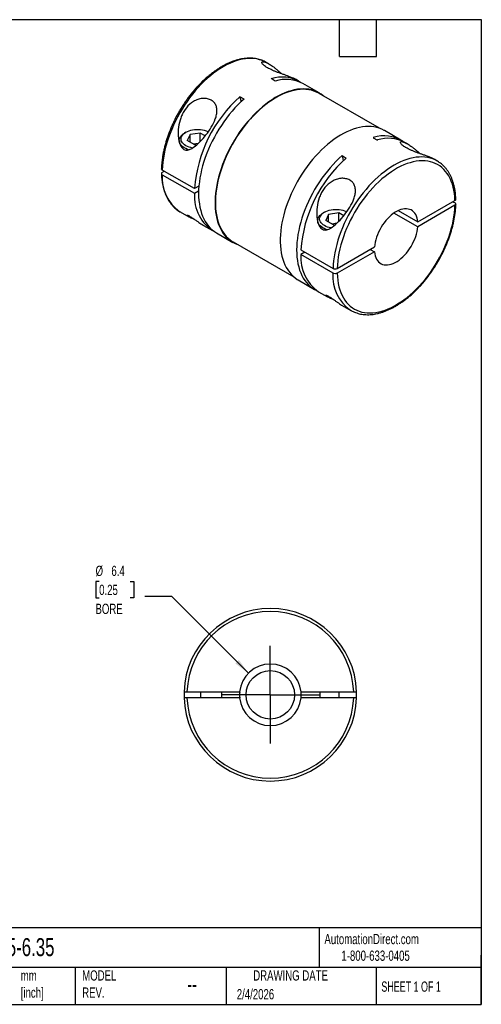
# Model space of a CAD drawing. Header units: millimetres. Extents: x 3 to 137, y 3 to 105.
# Tile 2 of 2: x 89 to 137, y 3 to 105. Entities that reach past the tile are written whole.
import ezdxf

# ---------------------------------------------------------------- set-up
doc = ezdxf.new("R2010")
doc.units = ezdxf.units.MM
doc.header["$LTSCALE"] = 0.5
doc.linetypes.add('SLD-Center', pattern=[19.05, 15.24, -1.27, 1.27, -1.27])
doc.linetypes.add('SLD-Solid', pattern=[0])
doc.layers.add('CENTER', color=40, linetype='SLD-Center')
doc.layers.add('DIMENSIONS', color=140, linetype='SLD-Solid', lineweight=25)
doc.layers.add('TEXT', color=140, linetype='SLD-Solid', lineweight=25)
doc.styles.add('SLDTEXTSTYLE0', font='TXT', dxfattribs={"width": 0.7})
doc.styles.add('SLDTEXTSTYLE1', font='TXT', dxfattribs={"width": 0.65})
doc.dimstyles.new('SLDDIMSTYLE2', dxfattribs={"dimtxt": 1.079004, "dimasz": 1.651, "dimexe": 0, "dimexo": 0.0625, "dimgap": 0.269751, "dimtad": 0, "dimtih": 1, "dimtoh": 1, "dimdec": 1, "dimrnd": 1e-09, "dimzin": 12, "dimdsep": 46, "dimtxsty": 'SLDTEXTSTYLE0', "dimsah": 1, "dimcen": 0, "dimadec": 0, "dimazin": 3, "dimtfac": 1, "dimtdec": 1, "dimtofl": 0, "dimtmove": 0, "dimatfit": 3, "dimfxl": 0, "dimfrac": 2, "dimtolj": 1, "dimtzin": 12, "dimarcsym": 0})

# ---------------------------------------------------------------- blocks, each defined once
blk = doc.blocks.new('_D_4')
at = {"layer": 'DIMENSIONS'}
for p, q in [((97.12, 46.82), (96.76, 46.82)), ((96.76, 46.82), (96.76, 45.11)), ((100.32, 46.82), (100.69, 46.82)), ((100.69, 46.82), (100.69, 45.11)), ((96.76, 45.11), (97.12, 45.11)), ((100.69, 45.11), (100.32, 45.11)), ((104.62, 45.25), (101.84, 45.25)), ((112.52, 37.35), (104.62, 45.25))]:
    blk.add_line(p, q, dxfattribs=at)
blk.add_solid([(112.52, 37.35), (111.53, 38.7), (111.17, 38.34)], dxfattribs=at)
at = {"layer": 'DIMENSIONS', "char_height": 1.058, "attachment_point": 1, "style": 'SLDTEXTSTYLE0'}
for s, insert in [('%%c', (96.75, 48.43)), ('6.4', (98.38, 48.43)), ('0.25', (97.12, 46.47)), ('BORE', (96.74, 44.51))]:
    blk.add_mtext(s, dxfattribs=dict(at, insert=insert))
blk = doc.blocks.new('SW_CENTERMARKSYMBOL_0')
at = {"layer": 'CENTER', "color": 0}
for p, q in [((0, 2.54), (0, 5.04)), ((0, 0), (0, 2.54)), ((-2.54, 0), (-5.04, 0)), ((0, 0), (-2.54, 0)), ((0, 0), (0, -2.54)), ((0, 0), (2.54, 0)), ((2.54, 0), (5.04, 0)), ((0, -2.54), (0, -5.04))]:
    blk.add_line(p, q, dxfattribs=at)

msp = doc.modelspace()

# ---------------------------------------------------------------- linework, layer by layer
for p, q in [((114.62, 100.21), (114.37, 100.36)), ((115.27, 98.44), (114.85, 98.69)), ((117.69, 98.44), (117.44, 98.59)), ((119.81, 97.22), (118.12, 98.2)), ((112.06, 96.58), (111.63, 96.83)), ((111.63, 96.83), (111.76, 96.31)), ((126.03, 93.57), (119.79, 97.17)), ((106.06, 93.16), (105.92, 93.08)), ((106.49, 92.92), (106.21, 92.3)), ((107.55, 93.08), (106.49, 92.92)), ((106.49, 92.14), (106.49, 92.92)), ((108.05, 92.79), (107.55, 93.08)), ((107.55, 92.22), (107.55, 93.08)), ((125.39, 92.6), (125.81, 92.36)), ((128.23, 92.36), (126.53, 93.34)), ((105.37, 92.3), (105.37, 92.22)), ((106.98, 91.86), (106.21, 92.3)), ((107.34, 92.01), (106.84, 91.94)), ((106.98, 91.86), (107.21, 91.89)), ((128.91, 91.97), (128.65, 92.11)), ((122.17, 90.75), (122.59, 90.5)), ((131.97, 90.19), (131.72, 90.34)), ((132.01, 90.17), (131.97, 90.19)), ((106.95, 87.35), (103.63, 89.26)), ((103.84, 89.14), (103.63, 89.02)), ((103.63, 88.77), (106.95, 86.86)), ((107.41, 87.61), (106.95, 87.35)), ((106.95, 86.86), (107.38, 87.1)), ((129.97, 83.9), (133.81, 86.12)), ((133.81, 85.63), (129.97, 83.41)), ((133.6, 85.99), (133.82, 85.87)), ((105.43, 84.96), (105.47, 84.94)), ((105.47, 84.94), (106.37, 84.43)), ((120.35, 84.92), (120.21, 84.83)), ((120.77, 84.67), (120.49, 84.06)), ((121.83, 84.83), (120.77, 84.67)), ((120.77, 83.89), (120.77, 84.67)), ((122.34, 84.54), (121.83, 84.83)), ((121.83, 83.97), (121.83, 84.83)), ((129.97, 83.41), (127.52, 84.82)), ((127.95, 85.07), (129.97, 83.9)), ((107.89, 83.54), (108.79, 83.02)), ((119.65, 84.06), (119.65, 83.97)), ((121.27, 83.61), (120.49, 84.06)), ((121.62, 83.77), (121.13, 83.69)), ((121.27, 83.61), (121.5, 83.65)), ((109.22, 82.78), (110.91, 81.8)), ((110.94, 81.84), (117.18, 78.24)), ((121.66, 79.1), (125.5, 81.32)), ((117.91, 81.02), (121.24, 79.1)), ((118.34, 80.77), (117.91, 80.53)), ((121.24, 78.61), (117.91, 80.53)), ((125.5, 80.83), (121.66, 78.61)), ((125.08, 81.07), (125.5, 80.83)), ((117.63, 77.92), (119.33, 76.94)), ((119.75, 76.7), (120.65, 76.18)), ((122.18, 75.3), (123.08, 74.78)), ((123.04, 74.8), (123.08, 74.78)), ((106.17, 35.41), (111.6, 35.41)), ((111.6, 34.81), (106.17, 34.81)), ((107.57, 35.41), (107.57, 34.81)), ((109.77, 34.81), (109.77, 35.41)), ((117.93, 35.41), (123.36, 35.41)), ((123.36, 34.81), (117.93, 34.81)), ((119.87, 35.41), (119.87, 34.81)), ((121.87, 34.81), (121.87, 35.41))]:
    msp.add_line(p, q)
at = {"flags": 128}
for points in [[(114.37, 100.36), (114.17, 100.46), (113.92, 100.57), (113.66, 100.65), (113.38, 100.72), (113.1, 100.76), (112.81, 100.77), (112.51, 100.77), (112.2, 100.74), (111.89, 100.69), (111.57, 100.62), (111.24, 100.52), (110.91, 100.4), (110.58, 100.26), (110.25, 100.1), (109.92, 99.92), (109.58, 99.72), (109.25, 99.49), (108.92, 99.25), (108.59, 98.99), (108.27, 98.71), (107.95, 98.42), (107.64, 98.11), (107.33, 97.78), (107.03, 97.44), (106.74, 97.08), (106.45, 96.72), (106.18, 96.34), (105.92, 95.95), (105.67, 95.55), (105.43, 95.15), (105.2, 94.73), (104.98, 94.31), (104.78, 93.89), (104.6, 93.46), (104.43, 93.03), (104.27, 92.6), (104.13, 92.17), (104.01, 91.74), (103.9, 91.32), (103.81, 90.89), (103.74, 90.48), (103.69, 90.07), (103.65, 89.66), (103.63, 89.26)], [(120.26, 96.9), (120.23, 96.92), (120.01, 97.09), (119.78, 97.23), (119.54, 97.35), (119.29, 97.45), (119.02, 97.53), (118.75, 97.59), (118.46, 97.62), (118.17, 97.63), (117.87, 97.62), (117.56, 97.59), (117.24, 97.53), (116.92, 97.45), (116.6, 97.35), (116.27, 97.22), (115.94, 97.08), (115.61, 96.91), (115.28, 96.73), (114.95, 96.52), (114.62, 96.29), (114.29, 96.05), (113.96, 95.78), (113.64, 95.5), (113.32, 95.21), (113.01, 94.89), (112.71, 94.56), (112.41, 94.22), (112.12, 93.86), (111.84, 93.5), (111.57, 93.12), (111.31, 92.73), (111.06, 92.33), (110.83, 91.92), (110.6, 91.51), (110.39, 91.09), (110.19, 90.67), (110.01, 90.24), (109.85, 89.82), (109.69, 89.39), (109.56, 88.96), (109.44, 88.53), (109.33, 88.11), (109.25, 87.69), (109.18, 87.27), (109.12, 86.86), (109.09, 86.46), (109.07, 86.07), (109.07, 85.68), (109.09, 85.31), (109.12, 84.95), (109.18, 84.6), (109.25, 84.27), (109.33, 83.95), (109.44, 83.64), (109.56, 83.35), (109.69, 83.08), (109.85, 82.83), (110.01, 82.59), (110.19, 82.38), (110.39, 82.18), (110.6, 82.01), (110.83, 81.85), (111.06, 81.72), (111.31, 81.61), (111.41, 81.57)], [(119.79, 97.17), (119.76, 97.19), (119.52, 97.31), (119.26, 97.41), (119, 97.49), (118.73, 97.54), (118.44, 97.58), (118.15, 97.59), (117.85, 97.57), (117.55, 97.54), (117.23, 97.48), (116.92, 97.4), (116.59, 97.3), (116.27, 97.18), (115.94, 97.04), (115.61, 96.87), (115.28, 96.69), (114.95, 96.48), (114.62, 96.25), (114.29, 96.01), (113.97, 95.75), (113.65, 95.47), (113.34, 95.17), (113.03, 94.86), (112.72, 94.53), (112.43, 94.19), (112.14, 93.84), (111.86, 93.47), (111.59, 93.1), (111.33, 92.71), (111.09, 92.31), (110.85, 91.91), (110.63, 91.5), (110.42, 91.08), (110.22, 90.66), (110.04, 90.24), (109.88, 89.81), (109.72, 89.39), (109.59, 88.96), (109.47, 88.54), (109.37, 88.12), (109.28, 87.7), (109.21, 87.28), (109.16, 86.88), (109.12, 86.48), (109.11, 86.09), (109.11, 85.71), (109.12, 85.33), (109.16, 84.98), (109.21, 84.63), (109.28, 84.3), (109.37, 83.98), (109.47, 83.67), (109.59, 83.39), (109.72, 83.12), (109.88, 82.87), (110.04, 82.63), (110.22, 82.42), (110.42, 82.22), (110.63, 82.05), (110.85, 81.9), (110.94, 81.84)], [(112.06, 96.58), (111.74, 96.29), (111.43, 95.99), (111.12, 95.67), (110.83, 95.33), (110.53, 94.98), (110.25, 94.62), (109.98, 94.25), (109.72, 93.87), (109.47, 93.47), (109.23, 93.07), (109, 92.67), (108.78, 92.25), (108.58, 91.83), (108.39, 91.41), (108.22, 90.99), (108.06, 90.56), (107.92, 90.13), (107.79, 89.71), (107.68, 89.28), (107.59, 88.86), (107.51, 88.45), (107.45, 88.04), (107.41, 87.64), (107.38, 87.24), (107.37, 86.85), (107.38, 86.48), (107.41, 86.11), (107.45, 85.76), (107.51, 85.42), (107.59, 85.09), (107.68, 84.78), (107.79, 84.49), (107.92, 84.21), (108.06, 83.95), (108.22, 83.7), (108.39, 83.48), (108.58, 83.27), (108.78, 83.08), (109, 82.92), (109.22, 82.78)], [(126.53, 93.34), (126.5, 93.35), (126.26, 93.48), (126, 93.58), (125.74, 93.65), (125.46, 93.71), (125.18, 93.74), (124.89, 93.75), (124.58, 93.74), (124.28, 93.71), (123.96, 93.65), (123.64, 93.57), (123.32, 93.47), (122.99, 93.35), (122.66, 93.2), (122.33, 93.03), (122, 92.85), (121.67, 92.64), (121.33, 92.41), (121.01, 92.17), (120.68, 91.91), (120.36, 91.63), (120.04, 91.33), (119.73, 91.01), (119.43, 90.69), (119.13, 90.34), (118.84, 89.99), (118.56, 89.62), (118.29, 89.24), (118.03, 88.85), (117.78, 88.45), (117.54, 88.05), (117.32, 87.63), (117.11, 87.22), (116.91, 86.79), (116.73, 86.37), (116.56, 85.94), (116.41, 85.51), (116.27, 85.08), (116.15, 84.65), (116.05, 84.23), (115.96, 83.81), (115.89, 83.39), (115.84, 82.98), (115.81, 82.58), (115.79, 82.19), (115.79, 81.81), (115.81, 81.43), (115.84, 81.07), (115.89, 80.72), (115.96, 80.39), (116.05, 80.07), (116.15, 79.76), (116.27, 79.47), (116.41, 79.2), (116.56, 78.95), (116.73, 78.72), (116.91, 78.5), (117.11, 78.3), (117.32, 78.13), (117.54, 77.97), (117.63, 77.92)], [(106.34, 91.35), (106.22, 91.39), (106.04, 91.47), (105.89, 91.55), (105.75, 91.65), (105.63, 91.75), (105.53, 91.86), (105.45, 91.98), (105.4, 92.1), (105.37, 92.23), (105.37, 92.35), (105.39, 92.48), (105.44, 92.6), (105.51, 92.72), (105.6, 92.83), (105.71, 92.94), (105.85, 93.03), (105.92, 93.08)], [(106.74, 91.53), (106.57, 91.57), (106.39, 91.63), (106.22, 91.7), (106.06, 91.77), (105.93, 91.86), (105.81, 91.96), (105.72, 92.06), (105.64, 92.18), (105.59, 92.29), (105.57, 92.41), (105.57, 92.53), (105.59, 92.64), (105.64, 92.76), (105.72, 92.87), (105.81, 92.98), (105.93, 93.07), (106.06, 93.16), (106.22, 93.24), (106.39, 93.31), (106.57, 93.36), (106.76, 93.4), (106.96, 93.43), (107.16, 93.45), (107.37, 93.45), (107.57, 93.43), (107.77, 93.4), (107.96, 93.36), (108.15, 93.31), (108.32, 93.24), (108.38, 93.21)], [(122.17, 90.75), (121.85, 90.46), (121.54, 90.15), (121.24, 89.83), (120.94, 89.49), (120.65, 89.15), (120.36, 88.78), (120.09, 88.41), (119.83, 88.03), (119.58, 87.64), (119.34, 87.24), (119.11, 86.83), (118.89, 86.41), (118.69, 86), (118.5, 85.57), (118.33, 85.15), (118.17, 84.72), (118.03, 84.3), (117.9, 83.87), (117.79, 83.45), (117.7, 83.03), (117.62, 82.61), (117.56, 82.2), (117.52, 81.8), (117.49, 81.4), (117.48, 81.02), (117.49, 80.64), (117.52, 80.28), (117.56, 79.92), (117.62, 79.58), (117.7, 79.26), (117.79, 78.94), (117.9, 78.65), (118.03, 78.37), (118.17, 78.11), (118.33, 77.86), (118.5, 77.64), (118.69, 77.43), (118.89, 77.25), (119.11, 77.08), (119.34, 76.94), (119.55, 76.83)], [(131.97, 90.19), (131.78, 90.3), (131.53, 90.41), (131.26, 90.49), (130.99, 90.55), (130.71, 90.59), (130.41, 90.61), (130.11, 90.6), (129.81, 90.58), (129.49, 90.53), (129.17, 90.45), (128.85, 90.36), (128.52, 90.24), (128.19, 90.1), (127.86, 89.94), (127.53, 89.75), (127.19, 89.55), (126.86, 89.33), (126.53, 89.09), (126.2, 88.83), (125.88, 88.55), (125.56, 88.25), (125.24, 87.94), (124.94, 87.62), (124.64, 87.27), (124.34, 86.92), (124.06, 86.55), (123.79, 86.17), (123.52, 85.79), (123.27, 85.39), (123.03, 84.98), (122.81, 84.57), (122.59, 84.15), (122.39, 83.73), (122.21, 83.3), (122.04, 82.87), (121.88, 82.44), (121.74, 82.01), (121.62, 81.58), (121.51, 81.15), (121.42, 80.73), (121.35, 80.31), (121.29, 79.9), (121.26, 79.5), (121.24, 79.1)], [(122.17, 90.75), (122.29, 90.24), (122.29, 90.23)], [(133.81, 86.12), (133.79, 86.48), (133.76, 86.84), (133.7, 87.18), (133.63, 87.51), (133.54, 87.82), (133.43, 88.11), (133.31, 88.39), (133.17, 88.66), (133.02, 88.9), (132.84, 89.12), (132.66, 89.33), (132.46, 89.51), (132.25, 89.68), (132.02, 89.82), (131.78, 89.94), (131.53, 90.04), (131.27, 90.12), (131, 90.17), (130.72, 90.21), (130.43, 90.21), (130.13, 90.2), (129.82, 90.16), (129.51, 90.11), (129.2, 90.02), (128.88, 89.92), (128.55, 89.79), (128.23, 89.65), (127.9, 89.48), (127.57, 89.29), (127.25, 89.08), (126.92, 88.85), (126.6, 88.6), (126.28, 88.34), (125.96, 88.05), (125.65, 87.76), (125.35, 87.44), (125.05, 87.11), (124.76, 86.77), (124.48, 86.41), (124.21, 86.04), (123.94, 85.66), (123.69, 85.27), (123.45, 84.88), (123.23, 84.47), (123.02, 84.06), (122.82, 83.65), (122.63, 83.23), (122.46, 82.81), (122.3, 82.38), (122.17, 81.96), (122.04, 81.54), (121.94, 81.12), (121.85, 80.7), (121.77, 80.29), (121.72, 79.89), (121.68, 79.49), (121.66, 79.1)], [(121.66, 78.61), (121.68, 78.24), (121.72, 77.89), (121.77, 77.55), (121.85, 77.22), (121.94, 76.91), (122.04, 76.61), (122.17, 76.33), (122.3, 76.07), (122.46, 75.83), (122.63, 75.6), (122.82, 75.4), (123.02, 75.21), (123.23, 75.05), (123.45, 74.91), (123.69, 74.79), (123.94, 74.69), (124.21, 74.61), (124.48, 74.55), (124.76, 74.52), (125.05, 74.51), (125.35, 74.53), (125.65, 74.56), (125.96, 74.62), (126.28, 74.7), (126.6, 74.81), (126.92, 74.93), (127.25, 75.08), (127.57, 75.25), (127.9, 75.44), (128.23, 75.65), (128.55, 75.88), (128.88, 76.12), (129.2, 76.39), (129.51, 76.67), (129.82, 76.97), (130.13, 77.29), (130.43, 77.62), (130.72, 77.96), (131, 78.32), (131.27, 78.69), (131.53, 79.07), (131.78, 79.45), (132.02, 79.85), (132.25, 80.26), (132.46, 80.67), (132.66, 81.08), (132.84, 81.5), (133.02, 81.92), (133.17, 82.34), (133.31, 82.77), (133.43, 83.19), (133.54, 83.61), (133.63, 84.02), (133.7, 84.44), (133.76, 84.84), (133.79, 85.24), (133.81, 85.63)], [(120.62, 83.1), (120.5, 83.14), (120.33, 83.22), (120.17, 83.31), (120.03, 83.4), (119.91, 83.51), (119.81, 83.62), (119.74, 83.73), (119.68, 83.86), (119.66, 83.98), (119.65, 84.11), (119.67, 84.23), (119.72, 84.35), (119.79, 84.47), (119.88, 84.58), (120, 84.69), (120.13, 84.79), (120.21, 84.83)], [(121.03, 83.29), (120.85, 83.33), (120.67, 83.38), (120.5, 83.45), (120.35, 83.53), (120.21, 83.62), (120.1, 83.71), (120, 83.82), (119.93, 83.93), (119.88, 84.04), (119.85, 84.16), (119.85, 84.28), (119.88, 84.4), (119.93, 84.51), (120, 84.62), (120.1, 84.73), (120.21, 84.83), (120.35, 84.92), (120.5, 84.99), (120.67, 85.06), (120.85, 85.12), (121.04, 85.16), (121.24, 85.19), (121.45, 85.2), (121.65, 85.2), (121.86, 85.19), (122.06, 85.16), (122.25, 85.12), (122.43, 85.06), (122.6, 84.99), (122.66, 84.96)], [(129.97, 83.9), (129.94, 84.11), (129.9, 84.31), (129.84, 84.5), (129.76, 84.66), (129.66, 84.81), (129.55, 84.94), (129.42, 85.05), (129.28, 85.14), (129.13, 85.2), (128.97, 85.24), (128.8, 85.26), (128.62, 85.26), (128.43, 85.23), (128.24, 85.18), (128.04, 85.11), (127.84, 85.01), (127.64, 84.9), (127.44, 84.76), (127.24, 84.6), (127.05, 84.43), (126.86, 84.24), (126.68, 84.04), (126.5, 83.82), (126.34, 83.59), (126.19, 83.35), (126.05, 83.1), (125.93, 82.85), (125.81, 82.59), (125.72, 82.33), (125.64, 82.07), (125.58, 81.82), (125.53, 81.56), (125.5, 81.32)], [(125.5, 80.83), (125.53, 80.62), (125.58, 80.42), (125.64, 80.23), (125.72, 80.06), (125.81, 79.92), (125.93, 79.79), (126.05, 79.68), (126.19, 79.59), (126.34, 79.53), (126.5, 79.49), (126.68, 79.47), (126.86, 79.47), (127.05, 79.5), (127.24, 79.55), (127.44, 79.62), (127.64, 79.72), (127.84, 79.83), (128.04, 79.97), (128.24, 80.12), (128.43, 80.3), (128.62, 80.49), (128.8, 80.69), (128.97, 80.91), (129.13, 81.14), (129.28, 81.38), (129.42, 81.63), (129.55, 81.88), (129.66, 82.14), (129.76, 82.4), (129.84, 82.65), (129.9, 82.91), (129.94, 83.16), (129.97, 83.41)], [(105.87, 35.41), (105.87, 35.11), (105.87, 34.81)], [(123.66, 34.81), (123.67, 35.11), (123.66, 35.41)]]:
    msp.add_lwpolyline(points, dxfattribs=at)
msp.add_circle((114.77, 35.11), 2.5)
for centre, radius, start, end in [((115.97, 95.24), 3.62, 57.8432, 108.0328), ((116.4, 94.93), 3.68, 62.2667, 107.8195), ((120.98, 86.32), 14.06, 131.64, 175.8135), ((126.51, 89.16), 3.63, 57.8778, 107.9982), ((126.94, 88.86), 3.68, 62.2336, 107.8525), ((131.94, 79.99), 14.06, 131.64, 175.8135), ((107.91, 88.47), 4.29, 175.8865, 234.8164), ((111.13, 86.52), 4.19, 175.4491, 239.6255), ((122.17, 80.22), 4.27, 175.8002, 235.4992), ((125.51, 78.3), 4.29, 175.8865, 234.8164), ((114.77, 35.11), 8.9, 1.9317, 178.0683), ((114.77, 35.11), 8.6, 1.9991, 178.0009), ((114.77, 35.11), 3.18, 5.4219, 174.5781), ((114.77, 35.11), 8.9, 181.9317, 358.0683), ((114.77, 35.11), 8.6, 181.9991, 358.0009), ((114.77, 35.11), 3.17, 174.5781, 185.4219), ((114.77, 35.11), 3.18, 185.4219, 354.5781), ((114.77, 35.11), 3.18, 354.5781, 5.4219)]:
    msp.add_arc(centre, radius, start, end)
for points, knots in [([(114.4, 100.34), (114.39, 100.34), (114.3, 100.4), (114.13, 100.48), (113.89, 100.59), (113.63, 100.67), (113.37, 100.74), (113.1, 100.78), (112.82, 100.8), (112.53, 100.8), (112.23, 100.79), (111.93, 100.75), (111.63, 100.69), (111.32, 100.61), (111.01, 100.51), (110.69, 100.39), (110.37, 100.25), (110.05, 100.09), (109.73, 99.92), (109.42, 99.72), (109.1, 99.51), (108.79, 99.28), (108.47, 99.03), (108.17, 98.77), (107.86, 98.5), (107.57, 98.2), (107.28, 97.9), (106.99, 97.58), (106.71, 97.25), (106.44, 96.91), (106.18, 96.56), (105.93, 96.2), (105.69, 95.83), (105.45, 95.45), (105.23, 95.07), (105.02, 94.68), (104.83, 94.28), (104.64, 93.88), (104.47, 93.48), (104.31, 93.08), (104.17, 92.67), (104.04, 92.26), (103.92, 91.86), (103.82, 91.46), (103.73, 91.06), (103.66, 90.66), (103.61, 90.27), (103.57, 89.88), (103.55, 89.59), (103.54, 89.43), (103.54, 89.39)], [0, 0, 0, 0, 0.00358, 0.024511, 0.045439, 0.066387, 0.087382, 0.108444, 0.129589, 0.150822, 0.172145, 0.193551, 0.215031, 0.236571, 0.258159, 0.279783, 0.301431, 0.323094, 0.344764, 0.366435, 0.388102, 0.409763, 0.431417, 0.453062, 0.474699, 0.496327, 0.517946, 0.539559, 0.561164, 0.582764, 0.604359, 0.62595, 0.647539, 0.669126, 0.690712, 0.712298, 0.733886, 0.755476, 0.77707, 0.798667, 0.820271, 0.84188, 0.863498, 0.885124, 0.906759, 0.928404, 0.95006, 0.971726, 0.993403, 1, 1, 1, 1]), ([(114.48, 99.82), (114.44, 99.84), (114.32, 99.91), (114.16, 100.02), (114.01, 100.15), (113.92, 100.26), (113.88, 100.36), (113.91, 100.42), (113.99, 100.45), (114.13, 100.43), (114.3, 100.38), (114.47, 100.3), (114.68, 100.18), (114.93, 100.02), (115.21, 99.82), (115.45, 99.62), (115.69, 99.41), (115.86, 99.26), (115.94, 99.19)], [0, 0, 0, 0, 0.030952, 0.085305, 0.141506, 0.203201, 0.267293, 0.328906, 0.392293, 0.467233, 0.544243, 0.5939, 0.643566, 0.74553, 0.80936, 0.873197, 0.938898, 1, 1, 1, 1]), ([(117.44, 98.59), (117.39, 98.61), (117.27, 98.68), (117.02, 98.79), (116.72, 98.91), (116.4, 99.03), (116.12, 99.13), (115.82, 99.23), (115.53, 99.34), (115.24, 99.45), (114.97, 99.57), (114.71, 99.69), (114.56, 99.77), (114.48, 99.82)], [0, 0, 0, 0, 0.075351, 0.203115, 0.33421, 0.423407, 0.514431, 0.595812, 0.679098, 0.758202, 0.839443, 0.918545, 1, 1, 1, 1]), ([(108.68, 93.68), (108.51, 93.4), (108.33, 93.13), (107.94, 92.63), (107.73, 92.4), (107.3, 91.97), (107.09, 91.77), (106.75, 91.53), (106.63, 91.46), (106.39, 91.36), (106.27, 91.32), (106.08, 91.32), (106.01, 91.33), (105.89, 91.37), (105.83, 91.4), (105.72, 91.49), (105.67, 91.54), (105.59, 91.66), (105.55, 91.73), (105.45, 91.93), (105.4, 92.09), (105.32, 92.4), (105.3, 92.56), (105.25, 93.04), (105.26, 93.37), (105.35, 94.01), (105.42, 94.32), (105.59, 94.78), (105.65, 94.93), (105.8, 95.22), (105.88, 95.36), (106.16, 95.76), (106.38, 96.01), (106.78, 96.3), (106.92, 96.38), (107.21, 96.52), (107.36, 96.57), (107.66, 96.64), (107.82, 96.66), (108.12, 96.65), (108.26, 96.63), (108.53, 96.55), (108.65, 96.49), (108.87, 96.34), (108.96, 96.25), (109.11, 96.05), (109.17, 95.93), (109.25, 95.68), (109.26, 95.55), (109.27, 95.27), (109.25, 95.13), (109.2, 94.83), (109.15, 94.69), (108.99, 94.24), (108.85, 93.96), (108.68, 93.68)], [0, 0, 0, 0, 0.0625, 0.0625, 0.125, 0.125, 0.1875, 0.1875, 0.21875, 0.21875, 0.25, 0.25, 0.265625, 0.265625, 0.28125, 0.28125, 0.296875, 0.296875, 0.3125, 0.3125, 0.34375, 0.34375, 0.375, 0.375, 0.4375, 0.4375, 0.5, 0.5, 0.53125, 0.53125, 0.5625, 0.5625, 0.625, 0.625, 0.65625, 0.65625, 0.6875, 0.6875, 0.71875, 0.71875, 0.75, 0.75, 0.78125, 0.78125, 0.8125, 0.8125, 0.84375, 0.84375, 0.875, 0.875, 0.90625, 0.90625, 0.9375, 0.9375, 1, 1, 1, 1]), ([(128.76, 91.57), (128.72, 91.59), (128.6, 91.66), (128.45, 91.77), (128.3, 91.9), (128.2, 92.02), (128.17, 92.11), (128.19, 92.17), (128.27, 92.2), (128.41, 92.19), (128.58, 92.13), (128.75, 92.05), (128.96, 91.94), (129.21, 91.78), (129.49, 91.57), (129.73, 91.38), (129.97, 91.17), (130.14, 91.02), (130.22, 90.94)], [0, 0, 0, 0, 0.0309518, 0.0853048, 0.1415059, 0.2032014, 0.2672927, 0.3289063, 0.3922931, 0.467233, 0.5442431, 0.5939, 0.6435663, 0.7455301, 0.8093602, 0.8731968, 0.9388985, 1, 1, 1, 1]), ([(131.72, 90.34), (131.68, 90.37), (131.56, 90.43), (131.31, 90.55), (131, 90.67), (130.69, 90.78), (130.4, 90.88), (130.1, 90.99), (129.81, 91.09), (129.53, 91.2), (129.25, 91.32), (128.99, 91.44), (128.84, 91.53), (128.76, 91.57)], [0, 0, 0, 0, 0.075351, 0.203115, 0.33421, 0.423407, 0.514431, 0.595812, 0.679098, 0.758202, 0.839443, 0.918545, 1, 1, 1, 1]), ([(133.9, 86.24), (133.9, 86.26), (133.9, 86.4), (133.88, 86.66), (133.84, 87), (133.79, 87.34), (133.72, 87.66), (133.63, 87.97), (133.53, 88.27), (133.42, 88.55), (133.28, 88.82), (133.14, 89.07), (132.98, 89.3), (132.8, 89.52), (132.61, 89.72), (132.41, 89.9), (132.21, 90.05), (132.07, 90.13), (132.01, 90.17)], [0, 0, 0, 0, 0.0105476, 0.0780749, 0.1456201, 0.2131502, 0.2806415, 0.3480644, 0.4153828, 0.4825556, 0.5495393, 0.6162916, 0.6827771, 0.7489734, 0.8148769, 0.880507, 0.9459068, 1, 1, 1, 1]), ([(103.63, 89.26), (103.61, 89.28), (103.57, 89.31), (103.54, 89.36), (103.54, 89.38), (103.54, 89.39)], [0, 0, 0, 0, 0.419004, 0.838005, 1, 1, 1, 1]), ([(103.63, 89.02), (103.57, 88.99), (103.54, 88.94), (103.54, 88.85), (103.57, 88.81), (103.63, 88.77)], [0, 0, 0, 0, 0.5, 0.5, 1, 1, 1, 1]), ([(103.54, 88.89), (103.54, 88.88), (103.55, 88.74), (103.56, 88.48), (103.6, 88.13), (103.65, 87.8), (103.72, 87.48), (103.81, 87.17), (103.91, 86.87), (104.03, 86.59), (104.16, 86.32), (104.31, 86.07), (104.47, 85.84), (104.64, 85.62), (104.83, 85.42), (105.03, 85.24), (105.23, 85.09), (105.37, 85), (105.43, 84.97)], [0, 0, 0, 0, 0.010548, 0.078075, 0.14562, 0.21315, 0.280642, 0.348064, 0.415383, 0.482556, 0.549539, 0.616292, 0.682777, 0.748973, 0.814877, 0.880507, 0.945907, 1, 1, 1, 1]), ([(122.96, 85.43), (122.8, 85.15), (122.61, 84.89), (122.22, 84.39), (122.01, 84.15), (121.59, 83.72), (121.37, 83.53), (121.03, 83.29), (120.91, 83.22), (120.67, 83.11), (120.55, 83.07), (120.36, 83.07), (120.3, 83.08), (120.18, 83.13), (120.12, 83.16), (120.01, 83.24), (119.96, 83.3), (119.87, 83.42), (119.83, 83.48), (119.73, 83.69), (119.68, 83.84), (119.61, 84.15), (119.58, 84.31), (119.54, 84.79), (119.55, 85.12), (119.63, 85.76), (119.7, 86.08), (119.87, 86.53), (119.93, 86.69), (120.08, 86.98), (120.16, 87.12), (120.44, 87.52), (120.67, 87.76), (121.06, 88.05), (121.2, 88.13), (121.49, 88.27), (121.64, 88.33), (121.95, 88.39), (122.1, 88.41), (122.4, 88.41), (122.54, 88.38), (122.81, 88.3), (122.94, 88.25), (123.15, 88.1), (123.25, 88.01), (123.4, 87.8), (123.45, 87.68), (123.53, 87.43), (123.55, 87.3), (123.55, 87.03), (123.54, 86.88), (123.48, 86.59), (123.44, 86.44), (123.28, 86), (123.13, 85.71), (122.96, 85.43)], [0, 0, 0, 0, 0.0625, 0.0625, 0.125, 0.125, 0.1875, 0.1875, 0.21875, 0.21875, 0.25, 0.25, 0.265625, 0.265625, 0.28125, 0.28125, 0.296875, 0.296875, 0.3125, 0.3125, 0.34375, 0.34375, 0.375, 0.375, 0.4375, 0.4375, 0.5, 0.5, 0.53125, 0.53125, 0.5625, 0.5625, 0.625, 0.625, 0.65625, 0.65625, 0.6875, 0.6875, 0.71875, 0.71875, 0.75, 0.75, 0.78125, 0.78125, 0.8125, 0.8125, 0.84375, 0.84375, 0.875, 0.875, 0.90625, 0.90625, 0.9375, 0.9375, 1, 1, 1, 1]), ([(123.04, 74.8), (123.05, 74.79), (123.14, 74.74), (123.31, 74.65), (123.56, 74.55), (123.81, 74.47), (124.08, 74.4), (124.35, 74.36), (124.63, 74.34), (124.92, 74.33), (125.21, 74.35), (125.51, 74.39), (125.82, 74.45), (126.13, 74.53), (126.44, 74.63), (126.75, 74.75), (127.07, 74.89), (127.39, 75.04), (127.71, 75.22), (128.03, 75.42), (128.34, 75.63), (128.66, 75.86), (128.97, 76.1), (129.28, 76.36), (129.58, 76.64), (129.88, 76.93), (130.17, 77.24), (130.45, 77.55), (130.73, 77.88), (131, 78.23), (131.26, 78.58), (131.51, 78.94), (131.76, 79.31), (131.99, 79.69), (132.21, 80.07), (132.42, 80.46), (132.62, 80.86), (132.8, 81.25), (132.97, 81.66), (133.13, 82.06), (133.28, 82.47), (133.41, 82.87), (133.52, 83.28), (133.63, 83.68), (133.71, 84.08), (133.78, 84.48), (133.84, 84.87), (133.88, 85.25), (133.9, 85.55), (133.9, 85.71), (133.9, 85.75)], [0, 0, 0, 0, 0.00358, 0.024511, 0.045439, 0.066387, 0.087382, 0.108444, 0.129589, 0.150822, 0.172145, 0.193551, 0.215031, 0.236571, 0.258159, 0.279783, 0.301431, 0.323094, 0.344764, 0.366435, 0.388102, 0.409763, 0.431417, 0.453062, 0.474699, 0.496327, 0.517946, 0.539559, 0.561164, 0.582764, 0.604359, 0.62595, 0.647539, 0.669126, 0.690712, 0.712298, 0.733886, 0.755476, 0.77707, 0.798667, 0.820271, 0.84188, 0.863498, 0.885124, 0.906759, 0.928404, 0.95006, 0.971726, 0.993403, 1, 1, 1, 1]), ([(133.81, 86.12), (133.84, 86.13), (133.88, 86.16), (133.9, 86.21), (133.9, 86.24), (133.9, 86.24)], [0, 0, 0, 0, 0.421186, 0.842375, 1, 1, 1, 1]), ([(133.82, 85.87), (133.87, 85.84), (133.9, 85.8), (133.9, 85.7), (133.87, 85.66), (133.81, 85.63)], [0, 0, 0, 0, 0.5, 0.5, 1, 1, 1, 1]), ([(107.06, 84.1), (107.01, 84.12), (106.88, 84.18), (106.7, 84.26), (106.51, 84.34), (106.36, 84.43), (106.25, 84.5), (106.18, 84.56), (106.16, 84.59), (106.18, 84.61), (106.22, 84.6), (106.28, 84.59), (106.36, 84.55), (106.48, 84.49), (106.63, 84.39), (106.77, 84.3), (106.89, 84.22), (107.03, 84.12), (107.2, 84), (107.4, 83.86), (107.62, 83.71), (107.79, 83.6), (107.88, 83.55), (107.89, 83.55)], [0, 0, 0, 0, 0.040438, 0.097415, 0.155982, 0.222884, 0.291492, 0.356324, 0.422805, 0.465253, 0.508676, 0.537093, 0.566228, 0.611826, 0.657376, 0.684782, 0.712946, 0.74856, 0.784925, 0.8459, 0.908556, 0.980616, 1, 1, 1, 1]), ([(121.24, 79.1), (121.29, 79.07), (121.37, 79.05), (121.53, 79.05), (121.6, 79.07), (121.66, 79.1)], [0, 0, 0, 0, 0.5, 0.5, 1, 1, 1, 1]), ([(121.66, 78.61), (121.6, 78.58), (121.53, 78.56), (121.37, 78.56), (121.29, 78.58), (121.24, 78.61)], [0, 0, 0, 0, 0.5, 0.5, 1, 1, 1, 1]), ([(121.34, 75.85), (121.29, 75.88), (121.16, 75.93), (120.98, 76.01), (120.8, 76.1), (120.65, 76.18), (120.53, 76.25), (120.46, 76.31), (120.44, 76.35), (120.46, 76.36), (120.5, 76.36), (120.56, 76.34), (120.64, 76.31), (120.76, 76.24), (120.92, 76.15), (121.05, 76.06), (121.18, 75.97), (121.31, 75.88), (121.48, 75.76), (121.68, 75.62), (121.91, 75.46), (122.08, 75.35), (122.16, 75.31), (122.18, 75.3)], [0, 0, 0, 0, 0.040438, 0.097415, 0.155982, 0.222884, 0.291492, 0.356324, 0.422805, 0.465253, 0.508676, 0.537093, 0.566228, 0.611826, 0.657376, 0.684782, 0.712946, 0.74856, 0.784925, 0.8459, 0.908556, 0.980616, 1, 1, 1, 1]), ([(105.87, 35.41), (105.87, 35.41), (105.9, 35.41), (106.01, 35.41), (106.09, 35.41), (106.17, 35.41)], [0, 0, 0, 0, 0.5, 0.5, 1, 1, 1, 1]), ([(106.17, 34.81), (106.09, 34.81), (106.01, 34.81), (105.9, 34.81), (105.87, 34.81), (105.87, 34.81)], [0, 0, 0, 0, 0.5, 0.5, 1, 1, 1, 1]), ([(123.36, 35.41), (123.44, 35.41), (123.52, 35.41), (123.63, 35.41), (123.66, 35.41), (123.66, 35.41)], [0, 0, 0, 0, 0.5, 0.5, 1, 1, 1, 1]), ([(123.66, 34.81), (123.66, 34.81), (123.63, 34.81), (123.52, 34.81), (123.44, 34.81), (123.36, 34.81)], [0, 0, 0, 0, 0.5, 0.5, 1, 1, 1, 1])]:
    msp.add_open_spline(points, degree=3, knots=knots)
at = {"layer": 'TEXT'}
for p, q in [((3.17, 104.78), (136.52, 104.78)), ((121.92, 100.97), (121.92, 104.78)), ((125.73, 100.97), (125.73, 104.78)), ((136.52, 104.78), (136.52, 3.17)), ((121.92, 100.97), (125.73, 100.97)), ((136.52, 11.06), (3.17, 11.06)), ((119.79, 11.06), (119.79, 6.98)), ((136.52, 3.17), (136.52, 8.26)), ((136.52, 6.98), (3.17, 6.98)), ((94.65, 6.98), (94.65, 3.17)), ((110.23, 6.98), (110.23, 3.17)), ((125.67, 6.98), (125.67, 3.17)), ((3.17, 3.17), (136.52, 3.17))]:
    msp.add_line(p, q, dxfattribs=at)

# ---------------------------------------------------------------- block references
at = {"layer": 'CENTER'}
msp.add_blockref('SW_CENTERMARKSYMBOL_0', (114.77, 35.11), dxfattribs=at)

# ---------------------------------------------------------------- texts
at = {"layer": 'TEXT'}
for s, insert, char_height, attachment_point, style in [('AutomationDirect.com', (120.35, 10.44), 1.0583, 1, 'SLDTEXTSTYLE0'), ('SHR-18C-5-6.35', (79.6, 10), 1.8521, 1, 'SLDTEXTSTYLE0'), ('1-800-633-0405', (122.1, 8.72), 1.0583, 1, 'SLDTEXTSTYLE0'), ('mm^J[inch]', (89.03, 6.68), 1.058, 1, 'SLDTEXTSTYLE0'), ('MODEL ^JREV.', (95.37, 6.68), 1.0583, 1, 'SLDTEXTSTYLE0'), ('DRAWING DATE', (116.86, 6.68), 1.0583, 2, 'SLDTEXTSTYLE0'), ('--', (106.21, 6.04), 1.587, 1, 'SLDTEXTSTYLE0'), ('SHEET 1 OF 1', (126.22, 5.53), 1.0583, 1, 'SLDTEXTSTYLE1'), ('2/4/2026', (111.31, 4.75), 1.058, 1, 'SLDTEXTSTYLE0')]:
    msp.add_mtext(s, dxfattribs=dict(at, insert=insert, char_height=char_height, attachment_point=attachment_point, style=style))

# ---------------------------------------------------------------- dimensions: what is measured, and where the dimension line sits
at = {"layer": 'DIMENSIONS'}
dim = msp.add_diameter_dim_2p(p1=(117.01, 32.86), p2=(112.52, 37.35), text='<>\\PBORE', dimstyle='SLDDIMSTYLE2', dxfattribs=at)
dim.commit()
dim.dimension.update_dxf_attribs({"geometry": '_D_4', "text_midpoint": (98.72, 45.81), "dimtype": 163})

doc.saveas('drawing.dxf')
